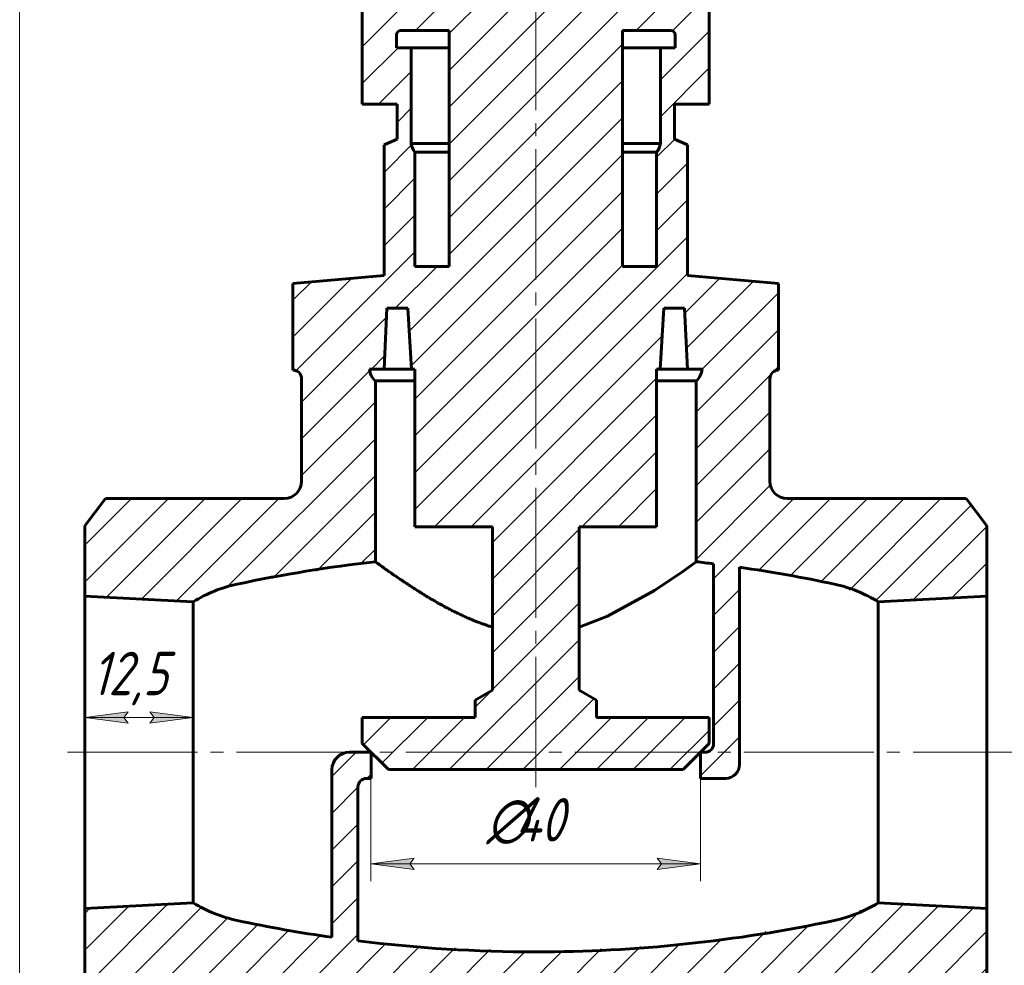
# Model space of a CAD drawing. Header units: millimetres. Extents: x 0 to 420, y 0 to 297.
# Tile 4 of 6: x 236 to 350, y 102 to 211. Entities that reach past the tile are written whole.
import ezdxf

# ---------------------------------------------------------------- set-up
doc = ezdxf.new("R2010")
doc.units = ezdxf.units.MM
for name, pattern in [('K5LT_AXLED', [19.5, 15, -1.5, 1.5, -1.5]), ('K5LT_BASIC', [0]), ('K5LT_THIN', [0]), ('K5LT_THIN_INCLUDED_TO_HATCHING', [0])]:
    doc.linetypes.add(name, pattern=pattern)
doc.layers.add('Системный слой', color=7, linetype='Continuous')
doc.layers.add('Системный слой (1)', color=7, linetype='Continuous', true_color=0x6c6c6c)
doc.styles.add('KDIMTEXTSTYLE', font='GOST_AU.SHX', dxfattribs={"width": 0.96, "oblique": 15, "height": 5})
doc.styles.add('KTEXTSTYLE', font='GOST_AU.SHX', dxfattribs={"width": 0.96, "height": 5})
doc.dimstyles.new('KDIMSTYLE (1.00)', dxfattribs={"dimtxt": 5, "dimasz": 1, "dimexe": 2, "dimexo": 0, "dimgap": 1, "dimtad": 1, "dimtxsty": 'KDIMTEXTSTYLE', "dimsah": 1, "dimcen": 0, "dimdle": 1, "dimadec": 0, "dimazin": 0, "dimtfac": 0.667, "dimtmove": 0, "dimatfit": 3, "dimfxl": 1, "dimtvp": 1, "dimtolj": 1, "dimtzin": 0, "dimarcsym": 0})

# ---------------------------------------------------------------- blocks, each defined once
blk = doc.blocks.new('U1')
at = {"layer": 'Системный слой (1)', "color": 143, "linetype": 'K5LT_BASIC', "lineweight": 60, "true_color": 0x33acca}
for p, q in [((281.58, 207.93), (285.94, 207.93)), ((305.94, 207.93), (310.31, 207.93))]:
    blk.add_line(p, q, dxfattribs=at)
blk = doc.blocks.new('U3')
at = {"layer": 'Системный слой (1)', "color": 143, "linetype": 'K5LT_BASIC', "lineweight": 60, "true_color": 0x33acca}
for p, q in [((281.58, 196.93), (285.94, 196.93)), ((305.94, 196.93), (310.31, 196.93))]:
    blk.add_line(p, q, dxfattribs=at)
blk = doc.blocks.new('U6')
at = {"layer": 'Системный слой (1)', "color": 143, "linetype": 'K5LT_BASIC', "lineweight": 60, "true_color": 0x33acca}
for p, q in [((309.62, 145.4), (312.9, 147.6)), ((312.9, 147.6), (314.28, 148.59)), ((314.28, 148.59), (314.44, 148.71)), ((304.22, 142.42), (309.62, 145.4)), ((300.94, 141.18), (304.22, 142.42))]:
    blk.add_line(p, q, dxfattribs=at)
blk = doc.blocks.new('U7')
at = {"layer": 'Системный слой (1)', "color": 143, "linetype": 'K5LT_BASIC', "lineweight": 60, "true_color": 0x33acca}
for p, q in [((277.45, 148.71), (277.44, 148.71)), ((277.44, 148.71), (277.44, 148.71)), ((277.45, 148.7), (277.45, 148.71)), ((277.45, 148.71), (277.45, 148.71)), ((277.45, 148.71), (277.45, 148.71)), ((277.45, 148.71), (277.45, 148.71)), ((277.45, 148.71), (277.45, 148.71)), ((277.46, 148.7), (277.45, 148.7)), ((277.46, 148.69), (277.46, 148.7)), ((277.46, 148.7), (277.46, 148.7)), ((277.46, 148.7), (277.46, 148.7)), ((277.47, 148.69), (277.46, 148.69)), ((277.46, 148.69), (277.46, 148.69)), ((277.48, 148.68), (277.47, 148.69)), ((277.49, 148.68), (277.48, 148.68)), ((277.5, 148.67), (277.49, 148.68)), ((277.49, 148.68), (277.49, 148.68)), ((277.49, 148.68), (277.49, 148.68)), ((277.49, 148.68), (277.49, 148.68)), ((277.51, 148.66), (277.5, 148.67)), ((277.52, 148.65), (277.51, 148.66)), ((277.53, 148.65), (277.52, 148.65)), ((277.52, 148.65), (277.52, 148.65)), ((277.52, 148.65), (277.52, 148.65)), ((277.54, 148.64), (277.53, 148.65)), ((277.55, 148.63), (277.54, 148.64)), ((277.56, 148.62), (277.55, 148.63)), ((277.57, 148.62), (277.56, 148.62)), ((277.59, 148.6), (277.57, 148.62)), ((277.57, 148.62), (277.57, 148.62)), ((277.57, 148.62), (277.57, 148.62)), ((277.61, 148.59), (277.59, 148.6)), ((277.62, 148.58), (277.61, 148.59)), ((277.63, 148.58), (277.62, 148.58)), ((277.62, 148.58), (277.62, 148.58)), ((277.65, 148.56), (277.63, 148.58)), ((277.63, 148.58), (277.63, 148.58)), ((277.67, 148.54), (277.65, 148.56)), ((277.68, 148.54), (277.67, 148.54)), ((277.69, 148.53), (277.68, 148.54)), ((277.72, 148.51), (277.69, 148.53)), ((277.69, 148.53), (277.69, 148.53)), ((277.69, 148.53), (277.69, 148.53)), ((277.74, 148.49), (277.72, 148.51)), ((277.76, 148.48), (277.74, 148.49)), ((277.77, 148.47), (277.76, 148.48)), ((277.76, 148.48), (277.76, 148.48)), ((277.8, 148.45), (277.77, 148.47)), ((277.77, 148.47), (277.77, 148.47)), ((277.83, 148.43), (277.8, 148.45)), ((277.84, 148.42), (277.83, 148.43)), ((277.85, 148.41), (277.84, 148.42)), ((277.86, 148.41), (277.85, 148.41)), ((277.85, 148.41), (277.85, 148.41)), ((277.89, 148.39), (277.86, 148.41)), ((277.92, 148.36), (277.89, 148.39)), ((277.94, 148.35), (277.92, 148.36)), ((277.95, 148.35), (277.94, 148.35)), ((277.95, 148.34), (277.95, 148.35)), ((277.99, 148.32), (277.95, 148.34)), ((277.95, 148.34), (277.95, 148.34)), ((278.02, 148.29), (277.99, 148.32)), ((278.04, 148.28), (278.02, 148.29)), ((278.05, 148.27), (278.04, 148.28)), ((278.06, 148.27), (278.05, 148.27)), ((278.06, 148.26), (278.06, 148.27)), ((278.09, 148.24), (278.06, 148.26)), ((278.13, 148.21), (278.09, 148.24)), ((278.15, 148.19), (278.13, 148.21)), ((278.17, 148.19), (278.15, 148.19)), ((278.17, 148.18), (278.17, 148.19)), ((278.21, 148.15), (278.17, 148.18)), ((278.17, 148.18), (278.17, 148.18)), ((278.26, 148.12), (278.21, 148.15)), ((278.28, 148.11), (278.26, 148.12)), ((278.29, 148.1), (278.28, 148.11)), ((278.29, 148.09), (278.29, 148.1)), ((278.3, 148.09), (278.29, 148.09)), ((278.34, 148.06), (278.3, 148.09)), ((278.39, 148.03), (278.34, 148.06)), ((278.41, 148.01), (278.39, 148.03)), ((278.42, 148), (278.41, 148.01)), ((278.43, 148), (278.42, 148)), ((278.48, 147.96), (278.43, 148)), ((278.43, 148), (278.43, 148)), ((278.53, 147.93), (278.48, 147.96)), ((278.55, 147.91), (278.53, 147.93)), ((278.56, 147.9), (278.55, 147.91)), ((278.57, 147.9), (278.56, 147.9)), ((278.62, 147.86), (278.57, 147.9)), ((278.57, 147.9), (278.57, 147.9)), ((278.67, 147.82), (278.62, 147.86)), ((278.7, 147.81), (278.67, 147.82)), ((278.71, 147.8), (278.7, 147.81)), ((278.72, 147.79), (278.71, 147.8)), ((278.77, 147.75), (278.72, 147.79)), ((278.72, 147.79), (278.72, 147.79)), ((278.83, 147.71), (278.77, 147.75)), ((278.86, 147.69), (278.83, 147.71)), ((278.87, 147.68), (278.86, 147.69)), ((278.88, 147.68), (278.87, 147.68)), ((278.93, 147.64), (278.88, 147.68)), ((278.88, 147.68), (278.88, 147.68)), ((278.99, 147.6), (278.93, 147.64)), ((279.02, 147.58), (278.99, 147.6)), ((279.04, 147.57), (279.02, 147.58)), ((279.05, 147.56), (279.04, 147.57)), ((279.09, 147.53), (279.05, 147.56)), ((279.05, 147.56), (279.05, 147.56)), ((279.16, 147.48), (279.09, 147.53)), ((279.19, 147.46), (279.16, 147.48)), ((279.21, 147.45), (279.19, 147.46)), ((279.22, 147.44), (279.21, 147.45)), ((279.3, 147.39), (279.22, 147.44)), ((279.22, 147.44), (279.22, 147.44)), ((279.38, 147.32), (279.3, 147.39)), ((279.43, 147.29), (279.38, 147.32)), ((279.45, 147.28), (279.43, 147.29)), ((279.46, 147.27), (279.45, 147.28)), ((279.47, 147.27), (279.46, 147.27)), ((279.55, 147.21), (279.47, 147.27)), ((279.65, 147.14), (279.55, 147.21)), ((279.7, 147.1), (279.65, 147.14)), ((279.73, 147.09), (279.7, 147.1)), ((279.74, 147.08), (279.73, 147.09)), ((279.75, 147.07), (279.74, 147.08)), ((279.84, 147.01), (279.75, 147.07)), ((279.96, 146.93), (279.84, 147.01)), ((280.02, 146.89), (279.96, 146.93)), ((280.05, 146.87), (280.02, 146.89)), ((280.06, 146.86), (280.05, 146.87)), ((280.07, 146.85), (280.06, 146.86)), ((280.2, 146.76), (280.07, 146.85)), ((280.33, 146.67), (280.2, 146.76)), ((280.4, 146.63), (280.33, 146.67)), ((280.43, 146.6), (280.4, 146.63)), ((280.45, 146.59), (280.43, 146.6)), ((280.46, 146.59), (280.45, 146.59)), ((280.6, 146.49), (280.46, 146.59)), ((280.74, 146.4), (280.6, 146.49)), ((280.81, 146.35), (280.74, 146.4)), ((280.85, 146.33), (280.81, 146.35)), ((280.86, 146.32), (280.85, 146.33)), ((280.87, 146.31), (280.86, 146.32)), ((281.03, 146.2), (280.87, 146.31)), ((281.18, 146.11), (281.03, 146.2)), ((281.25, 146.06), (281.18, 146.11)), ((281.28, 146.04), (281.25, 146.06)), ((281.3, 146.03), (281.28, 146.04)), ((281.31, 146.02), (281.3, 146.03)), ((281.45, 145.93), (281.31, 146.02)), ((281.59, 145.84), (281.45, 145.93)), ((281.65, 145.8), (281.59, 145.84)), ((281.69, 145.77), (281.65, 145.8)), ((281.71, 145.76), (281.69, 145.77)), ((281.85, 145.67), (281.71, 145.76)), ((281.71, 145.76), (281.71, 145.76)), ((281.98, 145.59), (281.85, 145.67)), ((282.05, 145.54), (281.98, 145.59)), ((282.08, 145.52), (282.05, 145.54)), ((282.1, 145.51), (282.08, 145.52)), ((282.11, 145.51), (282.1, 145.51)), ((282.25, 145.41), (282.11, 145.51)), ((282.37, 145.34), (282.25, 145.41)), ((282.43, 145.3), (282.37, 145.34)), ((282.46, 145.28), (282.43, 145.3)), ((282.47, 145.27), (282.46, 145.28)), ((282.48, 145.27), (282.47, 145.27)), ((282.57, 145.21), (282.48, 145.27)), ((282.67, 145.15), (282.57, 145.21)), ((282.73, 145.12), (282.67, 145.15)), ((282.75, 145.1), (282.73, 145.12)), ((282.77, 145.09), (282.75, 145.1)), ((282.86, 145.03), (282.77, 145.09)), ((282.77, 145.09), (282.77, 145.09)), ((282.97, 144.97), (282.86, 145.03)), ((283.02, 144.93), (282.97, 144.97)), ((283.05, 144.92), (283.02, 144.93)), ((283.06, 144.91), (283.05, 144.92)), ((283.07, 144.9), (283.06, 144.91)), ((283.16, 144.85), (283.07, 144.9)), ((283.27, 144.78), (283.16, 144.85)), ((283.32, 144.75), (283.27, 144.78)), ((283.35, 144.73), (283.32, 144.75)), ((283.37, 144.72), (283.35, 144.73)), ((283.47, 144.66), (283.37, 144.72)), ((283.37, 144.72), (283.37, 144.72)), ((283.58, 144.6), (283.47, 144.66)), ((283.63, 144.56), (283.58, 144.6)), ((283.66, 144.54), (283.63, 144.56)), ((283.68, 144.54), (283.66, 144.54)), ((283.68, 144.53), (283.68, 144.54)), ((283.78, 144.48), (283.68, 144.53)), ((283.89, 144.41), (283.78, 144.48)), ((283.95, 144.37), (283.89, 144.41)), ((283.98, 144.36), (283.95, 144.37)), ((283.99, 144.35), (283.98, 144.36)), ((284, 144.34), (283.99, 144.35)), ((284.07, 144.31), (284, 144.34)), ((284.2, 144.23), (284.07, 144.31)), ((284.27, 144.19), (284.2, 144.23)), ((284.3, 144.17), (284.27, 144.19)), ((284.32, 144.16), (284.3, 144.17)), ((284.33, 144.16), (284.32, 144.16)), ((284.47, 144.08), (284.33, 144.16)), ((284.62, 143.99), (284.47, 144.08)), ((284.7, 143.94), (284.62, 143.99)), ((284.74, 143.92), (284.7, 143.94)), ((284.76, 143.91), (284.74, 143.92)), ((284.77, 143.9), (284.76, 143.91)), ((284.91, 143.82), (284.77, 143.9)), ((285.07, 143.74), (284.91, 143.82)), ((285.15, 143.69), (285.07, 143.74)), ((285.19, 143.67), (285.15, 143.69)), ((285.21, 143.66), (285.19, 143.67)), ((285.22, 143.65), (285.21, 143.66)), ((285.4, 143.55), (285.22, 143.65)), ((285.55, 143.48), (285.4, 143.55)), ((285.62, 143.44), (285.55, 143.48)), ((285.66, 143.42), (285.62, 143.44)), ((285.67, 143.41), (285.66, 143.42)), ((285.68, 143.4), (285.67, 143.41)), ((285.79, 143.35), (285.68, 143.4)), ((285.91, 143.28), (285.79, 143.35)), ((285.98, 143.25), (285.91, 143.28)), ((286.01, 143.23), (285.98, 143.25)), ((286.03, 143.22), (286.01, 143.23)), ((286.14, 143.16), (286.03, 143.22)), ((286.03, 143.22), (286.03, 143.22)), ((286.27, 143.1), (286.14, 143.16)), ((286.33, 143.07), (286.27, 143.1)), ((286.36, 143.05), (286.33, 143.07)), ((286.38, 143.04), (286.36, 143.05)), ((286.39, 143.04), (286.38, 143.04)), ((286.49, 142.98), (286.39, 143.04)), ((286.62, 142.92), (286.49, 142.98)), ((286.69, 142.89), (286.62, 142.92)), ((286.72, 142.87), (286.69, 142.89)), ((286.73, 142.87), (286.72, 142.87)), ((286.74, 142.86), (286.73, 142.87)), ((286.85, 142.81), (286.74, 142.86)), ((286.98, 142.75), (286.85, 142.81)), ((287.04, 142.72), (286.98, 142.75)), ((287.07, 142.7), (287.04, 142.72)), ((287.09, 142.69), (287.07, 142.7)), ((287.1, 142.69), (287.09, 142.69)), ((287.21, 142.64), (287.1, 142.69)), ((287.33, 142.58), (287.21, 142.64)), ((287.4, 142.55), (287.33, 142.58)), ((287.43, 142.53), (287.4, 142.55)), ((287.45, 142.52), (287.43, 142.53)), ((287.46, 142.52), (287.45, 142.52)), ((287.57, 142.47), (287.46, 142.52)), ((287.69, 142.41), (287.57, 142.47)), ((287.76, 142.38), (287.69, 142.41)), ((287.79, 142.37), (287.76, 142.38)), ((287.81, 142.36), (287.79, 142.37)), ((287.82, 142.36), (287.81, 142.36)), ((287.93, 142.31), (287.82, 142.36)), ((288.05, 142.25), (287.93, 142.31)), ((288.12, 142.22), (288.05, 142.25)), ((288.15, 142.21), (288.12, 142.22)), ((288.17, 142.2), (288.15, 142.21)), ((288.18, 142.2), (288.17, 142.2)), ((288.25, 142.16), (288.18, 142.2)), ((288.4, 142.1), (288.25, 142.16)), ((288.47, 142.07), (288.4, 142.1)), ((288.51, 142.06), (288.47, 142.07)), ((288.53, 142.05), (288.51, 142.06)), ((288.53, 142.04), (288.53, 142.05)), ((288.69, 141.98), (288.53, 142.04)), ((288.85, 141.91), (288.69, 141.98)), ((288.93, 141.88), (288.85, 141.91)), ((288.98, 141.86), (288.93, 141.88)), ((289, 141.86), (288.98, 141.86)), ((289.01, 141.85), (289, 141.86)), ((289.16, 141.79), (289.01, 141.85)), ((289.32, 141.73), (289.16, 141.79)), ((289.41, 141.7), (289.32, 141.73)), ((289.45, 141.68), (289.41, 141.7)), ((289.47, 141.67), (289.45, 141.68)), ((289.48, 141.67), (289.47, 141.67)), ((289.67, 141.6), (289.48, 141.67)), ((289.82, 141.55), (289.67, 141.6)), ((289.89, 141.52), (289.82, 141.55)), ((289.92, 141.51), (289.89, 141.52)), ((289.94, 141.5), (289.92, 141.51)), ((289.95, 141.5), (289.94, 141.5)), ((290.06, 141.46), (289.95, 141.5)), ((290.19, 141.42), (290.06, 141.46)), ((290.25, 141.4), (290.19, 141.42)), ((290.28, 141.39), (290.25, 141.4)), ((290.3, 141.38), (290.28, 141.39)), ((290.43, 141.34), (290.3, 141.38)), ((290.3, 141.38), (290.3, 141.38)), ((290.55, 141.3), (290.43, 141.34)), ((290.61, 141.28), (290.55, 141.3)), ((290.63, 141.27), (290.61, 141.28)), ((290.65, 141.27), (290.63, 141.27)), ((290.66, 141.27), (290.65, 141.27)), ((290.94, 141.18), (290.66, 141.27))]:
    blk.add_line(p, q, dxfattribs=at)
blk = doc.blocks.new('U10')
at = {"layer": 'Системный слой (1)', "color": 143, "linetype": 'K5LT_BASIC', "lineweight": 60, "true_color": 0x33acca}
for p, q in [((277.44, 169.55), (282.01, 169.55)), ((309.88, 169.55), (314.44, 169.55))]:
    blk.add_line(p, q, dxfattribs=at)
blk = doc.blocks.new('U14')
at = {"layer": 'Системный слой (1)', "color": 143, "linetype": 'K5LT_BASIC', "lineweight": 60, "true_color": 0x33acca}
for p, q in [((278.44, 170.92), (281.61, 170.92)), ((310.28, 170.92), (313.44, 170.92))]:
    blk.add_line(p, q, dxfattribs=at)
blk = doc.blocks.new('U15')
at = {"layer": 'Системный слой (1)', "color": 143, "linetype": 'K5LT_BASIC', "lineweight": 60, "true_color": 0x33acca}
for p, q in [((282.01, 195.92), (285.94, 195.92)), ((305.94, 195.92), (309.88, 195.92))]:
    blk.add_line(p, q, dxfattribs=at)
blk = doc.blocks.new('U22')
at = {"layer": 'Системный слой (1)', "color": 7, "linetype": 'K5LT_THIN_INCLUDED_TO_HATCHING', "lineweight": 18, "true_color": 0xffffff}
for p, q in [((236.43, 269.01), (359.43, 269.01)), ((236.43, 88.01), (236.43, 269.01)), ((359.43, 269.01), (359.43, 88.01)), ((359.43, 88.01), (236.43, 88.01))]:
    blk.add_line(p, q, dxfattribs=at)
blk = doc.blocks.new('D0')
at = {"layer": 'Системный слой (1)'}
for points in [[(243.94, 79.89), (248.94, 80.54), (248.44, 79.89), (248.94, 79.23)], [(347.94, 79.89), (342.94, 80.54), (343.44, 79.89), (342.94, 79.23)]]:
    blk.add_hatch(color=7, dxfattribs=at).paths.add_polyline_path(points)
at = {"layer": 'Системный слой (1)', "color": 7, "linetype": 'K5LT_THIN', "lineweight": 18, "true_color": 0xffffff}
for p, q in [((243.94, 108.75), (243.94, 77.89)), ((347.94, 108.75), (347.94, 77.89)), ((243.94, 79.89), (248.94, 80.54)), ((248.94, 79.23), (243.94, 79.89)), ((243.94, 79.89), (347.94, 79.89)), ((248.94, 80.54), (248.44, 79.89)), ((248.44, 79.89), (248.94, 79.23)), ((343.44, 79.89), (342.94, 80.54)), ((342.94, 80.54), (347.94, 79.89)), ((347.94, 79.89), (342.94, 79.23)), ((342.94, 79.23), (343.44, 79.89))]:
    blk.add_line(p, q, dxfattribs=at)
blk.add_wipeout([(290.87, 80.89), (290.87, 88.27), (300.62, 88.27), (300.62, 80.89)]).dxf.layer = 'Системный слой (1)'
at = {"layer": 'Системный слой (1)', "color": 7, "insert": (290.87, 87.47), "char_height": 5, "attachment_point": 1, "style": 'KTEXTSTYLE'}
blk.add_mtext('\\H5.0;\\W1.000;\\Q15;\\Q15;\\W0.965;104', dxfattribs=at)
blk = doc.blocks.new('KDIMARROW_01')
at = {"layer": 'Системный слой'}
blk.add_hatch(color=0, dxfattribs=at).paths.add_polyline_path([(0, 0), (-5, 0.66), (-4.5, 0), (-5, -0.66)])
at = {"layer": 'Системный слой', "color": 0, "linetype": 'K5LT_THIN', "lineweight": 18}
for p, q in [((-4.5, 0), (-5, 0.66)), ((-5, 0.66), (0, 0)), ((0, 0), (-5, -0.66)), ((-5, -0.66), (-4.5, 0))]:
    blk.add_line(p, q, dxfattribs=at)
at = {"layer": 'Системный слой (1)', "color": 0, "linetype": 'K5LT_THIN', "lineweight": 18}
blk.add_line((347.94, 96.75), (346.94, 96.75), dxfattribs=at)
blk = doc.blocks.new('D1')
at = {"layer": 'Системный слой (1)', "color": 7, "linetype": 'K5LT_THIN', "lineweight": 18, "true_color": 0xffffff}
for p, q in [((243.94, 144.75), (243.94, 128.75)), ((256.44, 144.09), (256.44, 128.75)), ((248.94, 130.09), (243.94, 130.75)), ((256.44, 130.75), (243.94, 130.75)), ((248.44, 130.75), (248.94, 130.09)), ((256.44, 130.75), (251.44, 130.09)), ((251.44, 130.09), (251.94, 130.75))]:
    blk.add_line(p, q, dxfattribs=at)
blk.add_wipeout([(244.72, 131.75), (244.72, 139.13), (255.23, 139.13), (255.23, 131.75)]).dxf.layer = 'Системный слой (1)'
at = {"layer": 'Системный слой (1)'}
for points in [[(243.94, 130.75), (248.94, 131.4), (248.44, 130.75), (248.94, 130.09)], [(256.44, 130.75), (251.44, 131.4), (251.94, 130.75), (251.44, 130.09)]]:
    blk.add_hatch(color=7, dxfattribs=at).paths.add_polyline_path(points)
at = {"layer": 'Системный слой (1)', "color": 7, "linetype": 'K5LT_THIN', "lineweight": 18, "true_color": 0xffffff}
for p, q in [((243.94, 130.75), (248.94, 131.4)), ((248.94, 131.4), (248.44, 130.75)), ((251.94, 130.75), (251.44, 131.4)), ((251.44, 131.4), (256.44, 130.75))]:
    blk.add_line(p, q, dxfattribs=at)
at = {"layer": 'Системный слой (1)', "color": 7, "insert": (244.72, 138.33), "char_height": 5, "attachment_point": 1, "style": 'KTEXTSTYLE'}
blk.add_mtext('\\H5.0;\\W1.000;\\Q15;\\Q15;\\W0.965;12,5', dxfattribs=at)
blk = doc.blocks.new('D2')
at = {"layer": 'Системный слой (1)'}
for points in [[(366.49, 253.75), (365.83, 258.75), (365.18, 253.75), (365.83, 254.25)], [(365.83, 126.75), (366.49, 131.75), (365.83, 131.25), (365.18, 131.75)]]:
    blk.add_hatch(color=7, dxfattribs=at).paths.add_polyline_path(points)
at = {"layer": 'Системный слой (1)', "color": 7, "linetype": 'K5LT_THIN', "lineweight": 18, "true_color": 0xffffff}
for p, q in [((340.94, 258.75), (367.83, 258.75)), ((365.18, 253.75), (365.83, 258.75)), ((365.83, 258.75), (366.49, 253.75)), ((365.83, 126.75), (365.83, 258.75)), ((365.83, 254.25), (365.18, 253.75)), ((366.49, 253.75), (365.83, 254.25)), ((365.83, 126.75), (365.18, 131.75)), ((365.18, 131.75), (365.83, 131.25)), ((365.83, 131.25), (366.49, 131.75)), ((366.49, 131.75), (365.83, 126.75)), ((347.94, 126.75), (367.83, 126.75))]:
    blk.add_line(p, q, dxfattribs=at)
blk.add_wipeout([(364.83, 187.73), (357.45, 187.73), (357.45, 197.36), (364.83, 197.36)]).dxf.layer = 'Системный слой (1)'
at = {"layer": 'Системный слой (1)', "color": 7, "insert": (358.25, 187.73), "char_height": 5, "attachment_point": 1, "rotation": 90, "style": 'KTEXTSTYLE'}
blk.add_mtext('\\H5.0;\\W1.000;\\Q15;\\Q15;\\W0.965;132', dxfattribs=at)
blk = doc.blocks.new('D4')
at = {"layer": 'Системный слой (1)'}
for points in [[(276.94, 113.88), (281.94, 114.54), (281.44, 113.88), (281.94, 113.22)], [(314.94, 113.88), (309.94, 114.54), (310.44, 113.88), (309.94, 113.22)]]:
    blk.add_hatch(color=7, dxfattribs=at).paths.add_polyline_path(points)
at = {"layer": 'Системный слой (1)', "color": 7, "linetype": 'K5LT_THIN', "lineweight": 18, "true_color": 0xffffff}
for p, q in [((276.94, 123.75), (276.94, 111.88)), ((314.94, 123.75), (314.94, 111.88)), ((276.94, 113.88), (281.94, 114.54)), ((281.94, 113.22), (276.94, 113.88)), ((276.94, 113.88), (314.94, 113.88)), ((281.94, 114.54), (281.44, 113.88)), ((281.44, 113.88), (281.94, 113.22)), ((310.44, 113.88), (309.94, 114.54)), ((309.94, 114.54), (314.94, 113.88)), ((314.94, 113.88), (309.94, 113.22)), ((309.94, 113.22), (310.44, 113.88))]:
    blk.add_line(p, q, dxfattribs=at)
blk.add_wipeout([(290.27, 114.88), (290.27, 122.26), (301.16, 122.26), (301.16, 114.88)]).dxf.layer = 'Системный слой (1)'
at = {"layer": 'Системный слой (1)', "color": 7, "char_height": 5, "attachment_point": 1, "style": 'KTEXTSTYLE'}
for s, insert in [('\\H5.0;\\W1.000;\\Q15;\\Q15;\\W0.965;∅', (290.27, 121.47)), ('\\H5.0;\\W1.000;\\Q15;\\Q15;\\W0.965;40', (293.58, 121.47))]:
    blk.add_mtext(s, dxfattribs=dict(at, insert=insert))

msp = doc.modelspace()

# ---------------------------------------------------------------- hatches: boundary and pattern name
at = {"layer": 'Системный слой (1)'}
h = msp.add_hatch(dxfattribs=at)
h.set_pattern_fill('', angle=45, style=0, pattern_type=0)
h.set_pattern_definition([(45, (0, 0), (-2.12132, 2.12132), [])])
h.paths.add_polyline_path([(277.387, 97.495), (287.33, 95.716), (298.329, 95.281), (309.277, 96.386), (314.502, 97.495), (345.568, 97.495), (347.944, 100.649), (347.944, 108.745), (335.444, 109.4), (330.805, 107.461), (330.375, 107.364), (314.309, 104.767), (298.066, 103.759), (295.944, 103.745), (279.69, 104.545), (275.444, 105.019), (275.444, 122.745), (275.737, 123.453), (276.444, 123.745), (276.944, 123.745), (276.944, 126.745), (274.444, 126.745), (273.03, 126.16), (272.444, 124.745), (272.444, 105.421), (261.514, 107.364), (256.823, 109.173), (256.444, 109.4), (243.944, 108.745), (243.944, 100.649), (246.321, 97.495)])
h.paths.add_polyline_path([(243.944, 152.842), (243.944, 144.745), (256.444, 144.09), (261.083, 146.029), (261.514, 146.127), (277.444, 148.709), (277.444, 169.549), (276.774, 170.921), (278.444, 170.921), (278.779, 177.921), (281.179, 177.921), (281.609, 170.921), (282.009, 170.921), (282.009, 152.745), (290.944, 152.745), (290.944, 133.9), (288.944, 132.745), (288.944, 130.745), (275.944, 130.745), (275.944, 127.745), (278.944, 124.745), (312.944, 124.745), (315.944, 127.745), (315.944, 130.745), (302.944, 130.745), (302.944, 132.745), (300.944, 133.9), (300.944, 152.745), (309.88, 152.745), (309.88, 170.921), (310.28, 170.921), (310.709, 177.921), (313.109, 177.921), (313.444, 170.921), (315.114, 170.921), (314.444, 169.549), (314.444, 148.709), (316.444, 148.472), (316.444, 127.729), (316.156, 127.033), (315.461, 126.745), (314.944, 126.745), (314.944, 123.745), (317.844, 123.745), (318.976, 124.214), (319.444, 125.345), (319.444, 148.07), (330.375, 146.127), (335.066, 144.318), (335.444, 144.09), (347.944, 144.745), (347.944, 152.842), (345.568, 155.995), (324.944, 155.995), (323.53, 156.581), (322.944, 157.995), (322.944, 169.796), (323.237, 170.503), (323.944, 170.796), (323.944, 180.796), (313.444, 181.714), (313.444, 196.745), (311.944, 197.433), (311.944, 201.433), (315.944, 201.433), (315.944, 212.433), (315.651, 213.14), (314.944, 213.433), (305.944, 213.433), (305.944, 230.745), (300.944, 234.745), (300.944, 235.745), (303.444, 235.745), (303.444, 237.245), (335.692, 250.241), (336.785, 251.313), (336.944, 252.096), (336.944, 252.745), (337.718, 254.756), (339.639, 255.73), (341.718, 255.165), (342.882, 253.353), (342.944, 252.745), (342.944, 245.745), (345.944, 245.745), (345.944, 253.745), (345.16, 256.433), (343.054, 258.278), (340.944, 258.745), (338.925, 258.745), (336.237, 257.961), (334.392, 255.855), (333.939, 254.116), (333.25, 252.749), (332.481, 252.338), (303.444, 244.245), (303.444, 245.745), (303.444, 249.745), (302.655, 253.095), (300.453, 255.739), (297.302, 257.121), (295.944, 257.245), (292.595, 256.456), (289.951, 254.254), (288.568, 251.103), (288.444, 249.745), (288.444, 245.745), (288.444, 244.245), (259.407, 252.338), (258.202, 253.282), (257.95, 254.116), (256.969, 256.738), (254.732, 258.422), (252.964, 258.745), (250.944, 258.745), (248.256, 257.961), (246.411, 255.855), (245.944, 253.745), (245.944, 245.745), (248.944, 245.745), (248.944, 252.745), (249.718, 254.756), (251.639, 255.73), (253.718, 255.165), (254.882, 253.353), (254.944, 252.745), (254.944, 252.096), (255.53, 250.682), (256.197, 250.241), (288.444, 237.245), (288.444, 235.745), (290.944, 235.745), (290.944, 234.745), (285.944, 230.745), (285.944, 213.433), (276.944, 213.433), (276.237, 213.14), (275.944, 212.433), (275.944, 201.433), (279.944, 201.433), (279.944, 197.433), (278.444, 196.745), (278.444, 181.714), (267.944, 180.796), (267.944, 170.796), (268.651, 170.503), (268.944, 169.796), (268.944, 157.995), (268.358, 156.581), (266.944, 155.995), (246.321, 155.995)])
h.paths.add_polyline_path([(312.013, 209.433), (312.013, 207.933), (310.308, 207.933), (310.308, 196.933), (309.88, 195.921), (309.88, 182.745), (305.944, 182.745), (305.944, 209.933), (311.513, 209.933), (311.866, 209.787)])
h.paths.add_polyline_path([(279.876, 207.933), (279.876, 209.433), (280.022, 209.787), (280.376, 209.933), (285.944, 209.933), (285.944, 182.745), (282.009, 182.745), (282.009, 195.921), (281.58, 196.933), (281.58, 207.933)])

# ---------------------------------------------------------------- linework, layer by layer
at = {"layer": 'Системный слой (1)', "color": 30, "linetype": 'K5LT_AXLED', "lineweight": 18, "true_color": 0xff8000}
for p, q in [((295.944, 122.745), (295.944, 260.745)), ((241.944, 126.745), (349.944, 126.745))]:
    msp.add_line(p, q, dxfattribs=at)
at = {"layer": 'Системный слой (1)', "color": 143, "linetype": 'K5LT_BASIC', "lineweight": 60, "true_color": 0x33acca}
for p, q in [((275.944, 201.433), (275.944, 212.433)), ((315.944, 201.433), (315.944, 212.433)), ((279.876, 209.433), (279.876, 207.933)), ((280.376, 209.933), (285.944, 209.933)), ((285.944, 182.745), (285.944, 209.933)), ((305.944, 182.745), (305.944, 209.933)), ((305.944, 209.933), (311.513, 209.933)), ((312.013, 209.433), (312.013, 207.933)), ((281.58, 207.933), (279.876, 207.933)), ((281.58, 207.933), (281.58, 196.933)), ((312.013, 207.933), (310.308, 207.933)), ((310.308, 207.933), (310.308, 196.933)), ((279.944, 201.433), (275.944, 201.433)), ((279.944, 197.433), (279.944, 201.433)), ((315.944, 201.433), (311.944, 201.433)), ((311.944, 197.433), (311.944, 201.433)), ((279.944, 197.433), (278.444, 196.745)), ((278.444, 181.714), (278.444, 196.745)), ((311.944, 197.433), (313.444, 196.745)), ((313.444, 181.714), (313.444, 196.745)), ((282.009, 195.921), (282.009, 182.745)), ((309.88, 195.921), (309.88, 182.745)), ((278.444, 181.714), (267.944, 180.796)), ((282.009, 182.745), (285.944, 182.745)), ((305.944, 182.745), (309.88, 182.745)), ((313.444, 181.714), (323.944, 180.796)), ((267.944, 170.796), (267.944, 180.796)), ((323.944, 170.796), (323.944, 180.796)), ((278.779, 177.921), (278.444, 170.921)), ((278.779, 177.921), (281.179, 177.921)), ((281.609, 170.921), (281.179, 177.921)), ((310.28, 170.921), (310.709, 177.921)), ((310.709, 177.921), (313.109, 177.921)), ((313.109, 177.921), (313.444, 170.921)), ((276.774, 170.921), (278.444, 170.921)), ((281.609, 170.921), (282.009, 170.921)), ((282.009, 152.745), (282.009, 170.921)), ((309.88, 152.745), (309.88, 170.921)), ((309.88, 170.921), (310.28, 170.921)), ((313.444, 170.921), (315.114, 170.921)), ((268.944, 157.995), (268.944, 169.796)), ((277.444, 169.549), (277.444, 148.709)), ((314.444, 169.549), (314.444, 148.709)), ((322.944, 157.995), (322.944, 169.796)), ((243.944, 152.842), (246.321, 155.995)), ((266.944, 155.995), (246.321, 155.995)), ((345.568, 155.995), (324.944, 155.995)), ((347.944, 152.842), (345.568, 155.995)), ((243.944, 152.842), (243.944, 144.745)), ((290.944, 152.745), (282.009, 152.745)), ((290.944, 133.9), (290.944, 152.745)), ((300.944, 133.9), (300.944, 152.745)), ((309.88, 152.745), (300.944, 152.745)), ((347.944, 152.842), (347.944, 144.745)), ((316.444, 127.729), (316.444, 148.472)), ((319.444, 148.07), (319.444, 125.345)), ((256.444, 144.09), (243.944, 144.745)), ((243.944, 108.745), (243.944, 144.745)), ((335.444, 144.09), (347.944, 144.745)), ((347.944, 108.745), (347.944, 144.745)), ((256.444, 109.4), (256.444, 144.09)), ((335.444, 109.4), (335.444, 144.09)), ((290.944, 133.9), (288.944, 132.745)), ((300.944, 133.9), (302.944, 132.745)), ((288.944, 130.745), (288.944, 132.745)), ((302.944, 130.745), (302.944, 132.745)), ((275.944, 127.745), (275.944, 130.745)), ((275.944, 130.745), (288.944, 130.745)), ((302.944, 130.745), (315.944, 130.745)), ((315.944, 127.745), (315.944, 130.745)), ((278.944, 124.745), (275.944, 127.745)), ((312.944, 124.745), (315.944, 127.745)), ((274.444, 126.745), (276.944, 126.745)), ((276.944, 126.745), (276.944, 123.745)), ((314.944, 123.745), (314.944, 126.745)), ((314.944, 126.745), (315.461, 126.745)), ((272.444, 105.421), (272.444, 124.745)), ((312.944, 124.745), (278.944, 124.745)), ((275.444, 122.745), (275.444, 105.019)), ((276.944, 123.745), (276.444, 123.745)), ((317.844, 123.745), (314.944, 123.745)), ((256.444, 109.4), (243.944, 108.745)), ((335.444, 109.4), (347.944, 108.745)), ((243.944, 108.745), (243.944, 100.649)), ((347.944, 108.745), (347.944, 100.649))]:
    msp.add_line(p, q, dxfattribs=at)
for centre, radius, start, end in [((280.376, 209.433), 0.5, 90, 180), ((311.513, 209.433), 0.5, 0, 90), ((283.565, 197.177), 2, 187.00201, 218.87776), ((308.323, 197.177), 2, 321.12224, 352.99799), ((267.944, 169.796), 1, 0, 90), ((278.77, 171.046), 2, 183.56465, 228.46789), ((313.118, 171.046), 2, 311.53211, 356.43535), ((323.944, 169.796), 1, 90, 180), ((266.944, 157.995), 2, 270, 0), ((324.944, 157.995), 2, 180, 270), ((295.944, -15.883), 165.629, 96.41308, 101.99804), ((295.944, -15.883), 165.629, 82.89022, 83.58692), ((295.944, -15.883), 165.629, 78.00196, 81.84313), ((264.819, 130.574), 15.901, 101.99804, 121.78236), ((327.069, 130.574), 15.901, 58.21764, 78.00196), ((315.461, 127.729), 0.984, 270, 0), ((274.444, 124.745), 2, 90, 180), ((317.844, 125.345), 1.6, 270, 0), ((276.444, 122.745), 1, 90, 180), ((264.819, 122.917), 15.901, 238.21764, 258.00196), ((327.069, 122.917), 15.901, 281.99804, 301.78236), ((295.944, 269.374), 165.629, 258.00196, 261.84313), ((295.944, 269.374), 165.629, 270, 281.99804), ((295.944, 269.374), 165.629, 262.89022, 270)]:
    msp.add_arc(centre, radius, start, end, dxfattribs=at)

# ---------------------------------------------------------------- block references
at = {"layer": 'Системный слой (1)'}
for name in ['U22', 'U1', 'U3', 'U15', 'U14', 'U10', 'U7', 'U6']:
    msp.add_blockref(name, (0, 0), dxfattribs=at)

# ---------------------------------------------------------------- next in the draw order: dimensions: what is measured, and where the dimension line sits
at = {"layer": 'Системный слой (1)', "color": 7}
dim = msp.add_linear_dim(base=(365.834, 126.745), p1=(340.944, 258.745), p2=(347.944, 126.745), angle=90, text='\\H5.0;\\W0.965;\\Q15;\\H5.0;\\W0.965;\\Q15;\\Q15;132', dimstyle='KDIMSTYLE (1.00)', override={"dimexo": 0, "dimblk1": 'KDIMARROW_01', "dimblk2": 'KDIMARROW_01', "dimse1": 0, "dimse2": 0, "dimclrt": 7, "dimtolj": 1}, dxfattribs=at)
dim.commit()
dim.dimension.update_dxf_attribs({"geometry": 'D2', "text_midpoint": (365.834, 192.745), "dimtype": 160})
for base, p1, p2, text, picture, middle in [((256.444, 130.745), (243.944, 144.745), (256.444, 144.09), '\\H5.0;\\W0.965;\\Q15;\\H5.0;\\W0.965;\\Q15;\\Q15;12,5', 'D1', (250.194, 130.745)), ((276.944, 113.882), (314.944, 123.745), (276.944, 123.745), '\\H5.0;\\W0.965;\\Q15;∅\\H5.0;\\W0.965;\\Q15;\\Q15;40', 'D4', (295.944, 113.882)), ((243.944, 79.886), (347.944, 108.745), (243.944, 108.745), '\\H5.0;\\W0.965;\\Q15;\\H5.0;\\W0.965;\\Q15;\\Q15;104', 'D0', (295.944, 79.886))]:
    dim = msp.add_linear_dim(base=base, p1=p1, p2=p2, text=text, dimstyle='KDIMSTYLE (1.00)', override={"dimexo": 0, "dimblk1": 'KDIMARROW_01', "dimblk2": 'KDIMARROW_01', "dimse1": 0, "dimse2": 0, "dimclrt": 7, "dimtolj": 1}, dxfattribs=at)
    dim.commit()
    dim.dimension.update_dxf_attribs({"geometry": picture, "text_midpoint": middle, "dimtype": 160})

doc.saveas('drawing.dxf')
